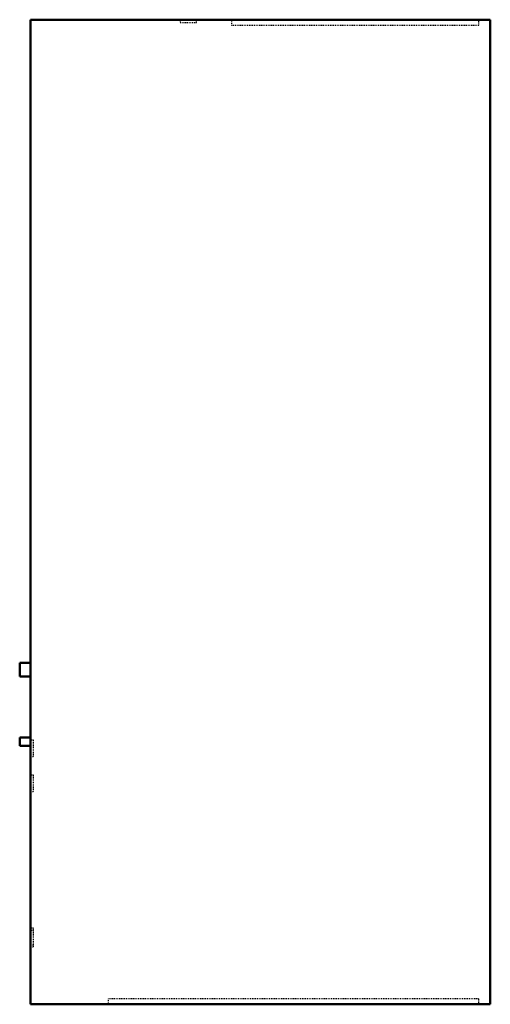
# Model space of a CAD drawing. Header units: millimetres. Extents: x -279 to 267, y 0 to 1143.
import ezdxf

# ---------------------------------------------------------------- set-up
doc = ezdxf.new("R2010")
doc.units = ezdxf.units.MM
doc.linetypes.add('Dashed', pattern=[2, 1, -1])
doc.layers.add('AM_0', color=7, linetype='Continuous', lineweight=50)
doc.layers.add('AM_9', color=6, linetype='Dashed', lineweight=25)

# ---------------------------------------------------------------- blocks, each defined once
blk = doc.blocks.new('1_FTA36AAVJUD_PART3_0_in_FTA36AAVJUD_2')
at = {"layer": 'AM_0'}
for p, q in [((-266.7, 309.5625), (-279.4, 309.5625)), ((-279.4, 300.0375), (-279.4, 309.5625)), ((-279.4, 300.0375), (-266.7, 300.0375))]:
    blk.add_line(p, q, dxfattribs=at)
blk = doc.blocks.new('2_FTA36AAVJUD_PART2_0_in_FTA36AAVJUD_2')
at = {"layer": 'AM_0'}
for p, q in [((-266.7, 396.5575), (-279.4, 396.5575)), ((-279.4, 380.6825), (-279.4, 396.5575)), ((-279.4, 380.6825), (-266.7, 380.6825))]:
    blk.add_line(p, q, dxfattribs=at)
blk = doc.blocks.new('3_FTA36AAVJUD_PART1_0_in_FTA36AAVJUD_2')
at = {"layer": 'AM_0'}
for p, q in [((266.7, 1143), (-266.7, 1143)), ((-266.7, 0), (-266.7, 1143)), ((266.7, 1143), (266.7, 0)), ((-266.7, 0), (266.7, 0))]:
    blk.add_line(p, q, dxfattribs=at)
at = {"layer": 'AM_9'}
for p, q in [((-93.3, 1143), (-93.3, 1139.8)), ((-93.3, 1139.8), (-74.3, 1139.8)), ((-74.3, 1139.8), (-74.3, 1143)), ((-33.5, 1143), (-33.5, 1136.6)), ((-33.5, 1136.6), (253.5, 1136.6)), ((253.5, 1136.6), (253.5, 1143)), ((-263.5, 306.7), (-266.7, 306.7)), ((-263.5, 287.7), (-263.5, 306.7)), ((-266.7, 287.7), (-263.5, 287.7)), ((-263.5, 266.1), (-266.7, 266.1)), ((-263.5, 247), (-263.5, 266.1)), ((-266.7, 247), (-263.5, 247)), ((-263.5, 88.3), (-266.7, 88.3)), ((-263.5, 85.7), (-266.7, 85.7)), ((-263.5, 66.7), (-263.5, 88.3)), ((-266.7, 69.2), (-263.5, 69.2)), ((-266.7, 66.7), (-263.5, 66.7)), ((253, 6.3), (-176.3, 6.3)), ((-176.3, 0), (-176.3, 6.3)), ((253, 6.3), (253, 0))]:
    blk.add_line(p, q, dxfattribs=at)

msp = doc.modelspace()

# ---------------------------------------------------------------- block references
for name in ['3_FTA36AAVJUD_PART1_0_in_FTA36AAVJUD_2', '2_FTA36AAVJUD_PART2_0_in_FTA36AAVJUD_2', '1_FTA36AAVJUD_PART3_0_in_FTA36AAVJUD_2']:
    msp.add_blockref(name, (0, 0))

doc.saveas('drawing.dxf')
